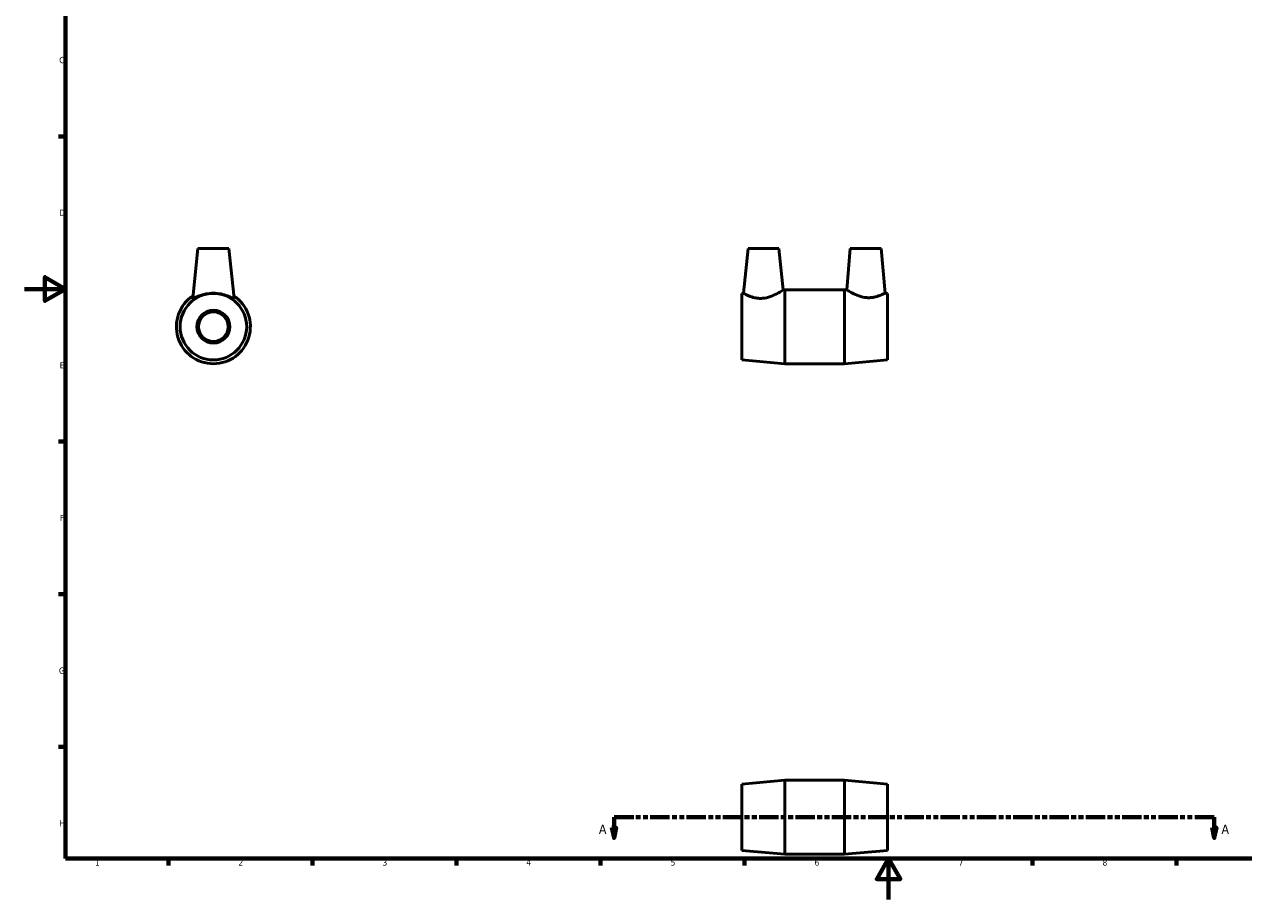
# Model space of a CAD drawing. Header units: millimetres. Extents: x 0 to 900, y 0 to 851.
# Tile 1 of 3: x 0 to 593, y 0 to 426. Entities that reach past the tile are written whole.
import ezdxf

# ---------------------------------------------------------------- set-up
doc = ezdxf.new("R2010")
doc.units = ezdxf.units.MM
doc.linetypes.add('DOUBLE_DASH_CHAIN', pattern=[1.2403, 0.6614, -0.0827, 0.1654, -0.0827, 0.1654, -0.0827])
for name, color, linetype, lineweight in [('Border (ANSI)', 7, 'Continuous', 70), ('Section Line (ANSI)', 7, 'DOUBLE_DASH_CHAIN', 70), ('Visible (ANSI)', 7, 'Continuous', 50)]:
    doc.layers.add(name, color=color, linetype=linetype, lineweight=lineweight)
doc.styles.add('Label Text (ANSI)', font='tahoma.ttf')
doc.styles.add('Note Text (ANSI)', font='tahoma.ttf')

# ---------------------------------------------------------------- blocks, each defined once
blk = doc.blocks.new('Borders Default Border')
at = {"layer": 'Border (ANSI)'}
for p, q in [((20, 371.25), (16.55, 371.25)), ((20, 222.75), (16.55, 222.75)), ((20, 148.5), (16.55, 148.5)), ((20, 74.25), (16.55, 74.25)), ((70.08, 20), (70.08, 16.55)), ((140.17, 20), (140.17, 16.55)), ((210.25, 20), (210.25, 16.55)), ((280.33, 20), (280.33, 16.55)), ((350.42, 20), (350.42, 16.55)), ((490.58, 20), (490.58, 16.55)), ((560.67, 20), (560.67, 16.55))]:
    blk.add_line(p, q, dxfattribs=at)
at = {"layer": 'Border (ANSI)', "flags": 128}
for points in [[(20, 20), (20, 574), (821, 574), (821, 20), (20, 20)], [(0, 297), (20, 297), (10, 302.77), (10, 291.23), (20, 297)], [(420.5, 0), (420.5, 20), (414.73, 10), (426.27, 10), (420.5, 20)]]:
    blk.add_lwpolyline(points, dxfattribs=at)
at = {"layer": 'Border (ANSI)', "char_height": 3.05, "attachment_point": 7, "style": 'Note Text (ANSI)'}
for s, insert in [('C', (16.95, 406.8)), ('D', (16.96, 332.6)), ('E', (17.21, 258.35)), ('F', (17.29, 184.1)), ('G', (16.81, 109.79)), ('H', (16.97, 35.6)), ('1', (34.35, 16.55)), ('2', (104.2, 16.55)), ('3', (174.26, 16.49)), ('4', (244.23, 16.55)), ('5', (314.48, 16.49)), ('6', (384.49, 16.49)), ('7', (454.6, 16.55)), ('8', (524.63, 16.48))]:
    blk.add_mtext(s, dxfattribs=dict(at, insert=insert))
blk = doc.blocks.new('2dTransSection0')
at = {"layer": 'Section Line (ANSI)', "linetype": 'DOUBLE_DASH_CHAIN', "ltscale": 14.237419}
blk.add_line((286.91, 40.03), (579.01, 40.03), dxfattribs=at)
at = {"layer": 'Section Line (ANSI)', "linetype": 'Continuous'}
for p, q in [((286.91, 40.03), (296.47, 40.03)), ((286.91, 40.03), (286.91, 35.03)), ((569.45, 40.03), (579.01, 40.03)), ((579.01, 40.03), (579.01, 35.03)), ((285.91, 35.03), (286.91, 30.03)), ((287.91, 35.03), (285.91, 35.03)), ((286.91, 35.03), (286.91, 30.03)), ((286.91, 30.03), (287.91, 35.03)), ((578.01, 35.03), (579.01, 30.03)), ((580.01, 35.03), (578.01, 35.03)), ((579.01, 35.03), (579.01, 30.03)), ((579.01, 30.03), (580.01, 35.03))]:
    blk.add_line(p, q, dxfattribs=at)
at = {"layer": 'Section Line (ANSI)', "linetype": 'Continuous', "flags": 128}
for points in [[(285.91, 35.03), (286.91, 30.03), (287.91, 35.03), (285.91, 35.03)], [(578.01, 35.03), (579.01, 30.03), (580.01, 35.03), (578.01, 35.03)]]:
    blk.add_lwpolyline(points, dxfattribs=at)
at = {"layer": 'Section Line (ANSI)'}
for points in [[(285.91, 35.03), (286.91, 30.03), (287.91, 35.03), (285.91, 35.03)], [(578.01, 35.03), (579.01, 30.03), (580.01, 35.03), (578.01, 35.03)]]:
    blk.add_solid(points, dxfattribs=at)
at = {"layer": 'Section Line (ANSI)', "char_height": 4.57, "attachment_point": 7, "style": 'Label Text (ANSI)'}
for insert in [(279.55, 31.96), (582.48, 31.96)]:
    blk.add_mtext('A', dxfattribs=dict(at, insert=insert))

msp = doc.modelspace()

# ---------------------------------------------------------------- linework, layer by layer
at = {"layer": 'Visible (ANSI)'}
for p, q in [((84.46, 316.68), (81.92, 292.54)), ((84.46, 316.68), (99.46, 316.68)), ((99.46, 316.68), (102, 292.54)), ((352.18, 316.68), (349.9, 294.95)), ((352.18, 316.68), (367.18, 316.68)), ((367.18, 316.68), (369.29, 296.61)), ((401.88, 316.68), (400.12, 296.58)), ((401.88, 316.68), (416.88, 316.68)), ((416.88, 316.68), (418.78, 294.98)), ((369.29, 296.61), (370.03, 296.68)), ((370.03, 260.68), (370.03, 296.68)), ((370.03, 296.68), (399.03, 296.68)), ((399.03, 260.68), (399.03, 296.68)), ((400.12, 296.58), (399.03, 296.68)), ((349.03, 294.88), (349.9, 294.95)), ((349.03, 262.48), (349.03, 294.88)), ((420.03, 294.88), (418.78, 294.98)), ((420.03, 262.48), (420.03, 294.88)), ((349.03, 262.48), (370.03, 260.68)), ((420.03, 262.48), (399.03, 260.68)), ((370.03, 260.68), (399.03, 260.68)), ((349.03, 56.23), (370.03, 58.03)), ((349.03, 23.83), (349.03, 56.23)), ((370.03, 22.03), (370.03, 58.03)), ((370.03, 58.03), (399.03, 58.03)), ((399.03, 22.03), (399.03, 58.03)), ((420.03, 56.23), (399.03, 58.03)), ((420.03, 23.83), (420.03, 56.23)), ((349.03, 23.83), (370.03, 22.03)), ((420.03, 23.83), (399.03, 22.03)), ((370.03, 22.03), (399.03, 22.03))]:
    msp.add_line(p, q, dxfattribs=at)
for radius in [16.2, 8, 7.2]:
    msp.add_circle((91.96, 278.68), radius, dxfattribs=at)
msp.add_arc((91.96, 278.68), 18, 123.42409, 56.57591, dxfattribs=at)
for points, knots in [([(101.98, 292.48), (101.95, 292.44), (101.86, 292.44), (101.55, 292.54), (101.33, 292.63), (100.5, 292.99), (99.72, 293.35), (97.97, 294), (96.88, 294.34), (94.49, 294.82), (93.19, 294.95), (90.73, 294.95), (89.43, 294.82), (87.04, 294.34), (85.95, 294), (84.2, 293.35), (83.42, 292.99), (82.59, 292.63), (82.37, 292.54), (82.06, 292.44), (81.96, 292.44), (81.92, 292.5), (81.92, 292.52), (81.92, 292.54)], [0, 0, 0, 0, 0.183166, 0.183166, 0.366333, 0.366333, 0.732666, 0.732666, 1.100993, 1.100993, 1.469319, 1.469319, 1.837646, 1.837646, 2.205973, 2.205973, 2.572306, 2.572306, 2.755473, 2.755473, 2.938639, 2.938639, 2.996502, 2.996502, 2.996502, 2.996502]), ([(359.1, 292.48), (358.49, 292.44), (357.87, 292.44), (356.65, 292.54), (356.05, 292.63), (354.35, 292.99), (353.34, 293.35), (351.75, 294), (351.05, 294.34), (350.13, 294.82), (349.9, 294.95), (349.9, 294.95)], [0, 0, 0, 0, 0.183166, 0.183166, 0.366333, 0.366333, 0.732666, 0.732666, 1.100993, 1.100993, 1.469319, 1.469319, 1.469319, 1.469319]), ([(369.29, 296.61), (369.29, 296.61), (369.03, 296.44), (368.01, 295.79), (367.25, 295.33), (365.51, 294.38), (364.38, 293.82), (361.86, 292.91), (360.46, 292.58), (359.1, 292.48)], [4.540242, 4.540242, 4.540242, 4.540242, 4.930986, 4.930986, 5.32173, 5.32173, 5.731788, 5.731788, 6.141846, 6.141846, 6.141846, 6.141846]), ([(418.78, 294.98), (418.78, 294.98), (418.56, 294.87), (417.66, 294.43), (416.99, 294.12), (415.45, 293.54), (414.47, 293.22), (412.83, 292.91), (412.25, 292.84), (411.08, 292.76), (410.48, 292.77), (408.61, 292.9), (407.27, 293.2), (404.86, 294.02), (403.78, 294.53), (402.09, 295.4), (401.36, 295.83), (400.38, 296.42), (400.12, 296.58), (400.12, 296.58)], [1.405981, 1.405981, 1.405981, 1.405981, 1.758705, 1.758705, 2.111429, 2.111429, 2.461696, 2.461696, 2.636829, 2.636829, 2.811963, 2.811963, 3.201189, 3.201189, 3.590415, 3.590415, 3.964759, 3.964759, 4.339104, 4.339104, 4.339104, 4.339104])]:
    msp.add_open_spline(points, degree=3, knots=knots, dxfattribs=at)
msp.add_open_spline([(102, 292.54), (102, 292.52), (101.99, 292.5), (101.98, 292.48)], degree=3, dxfattribs=at)

# ---------------------------------------------------------------- block references
msp.add_blockref('Borders Default Border', (0, 0))
at = {"layer": 'Section Line (ANSI)'}
msp.add_blockref('2dTransSection0', (0, 0), dxfattribs=at)

doc.saveas('drawing.dxf')
